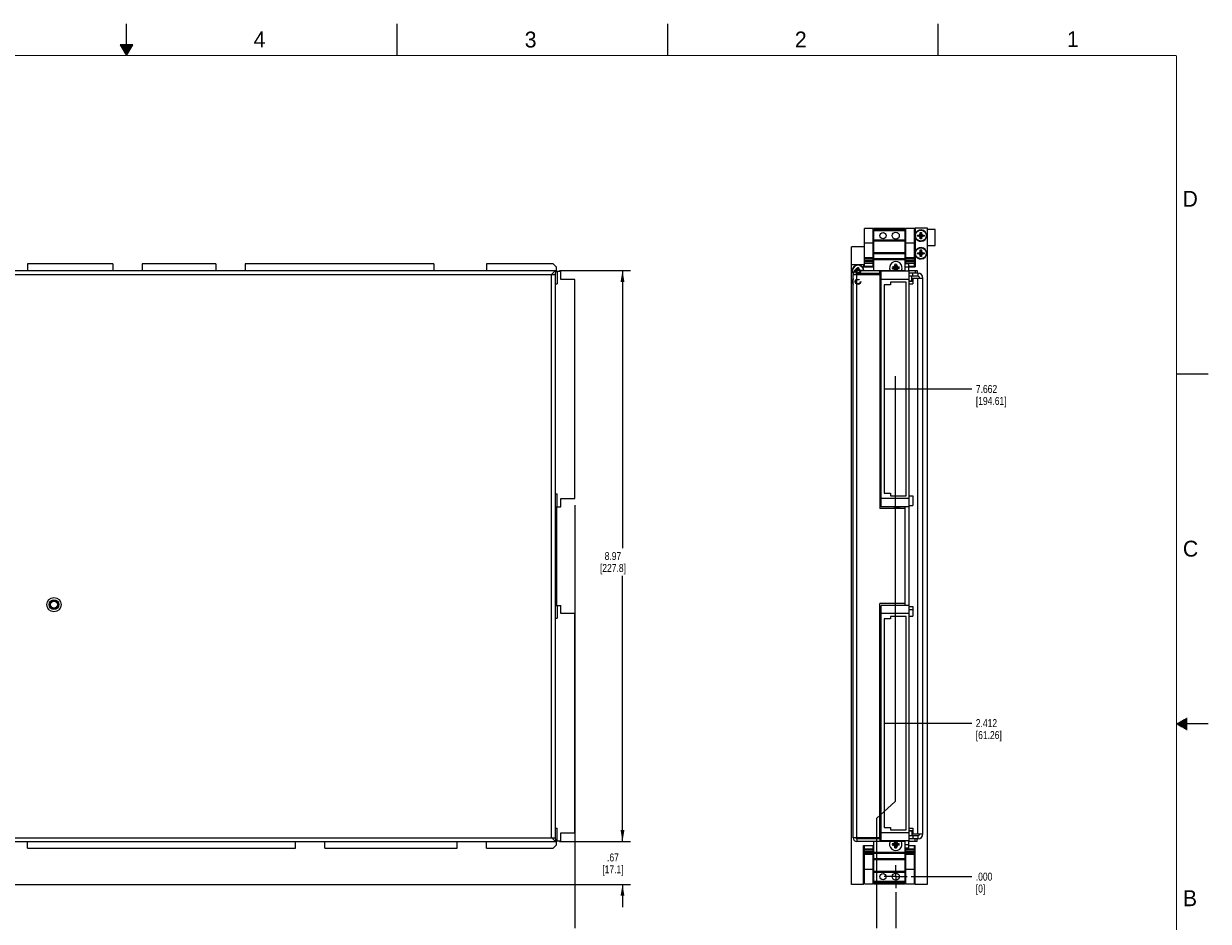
# Model space of a CAD drawing. Header units: inches. Extents: x 0 to 34, y 0 to 22.
# Tile 35 of 35: x 15.4 to 34, y 7.9 to 22. Entities that reach past the tile are written whole.
import ezdxf

# ---------------------------------------------------------------- set-up
doc = ezdxf.new("R2010")
doc.units = ezdxf.units.IN
doc.header["$LTSCALE"] = 1.87
doc.header["$MEASUREMENT"] = 0
doc.linetypes.add('CENTER', pattern=[0.6, 0.375, -0.075, 0.075, -0.075])
doc.linetypes.add('HIDDEN', pattern=[0.2, 0.1, -0.1])
doc.layers.get('0').update_dxf_attribs({"linetype": 'CONTINUOUS'})
for name, color, linetype in [('02___PRT_ALL_AXES', 7, 'CONTINUOUS'), ('DEFAULT_1', 7, 'CENTER'), ('DIMENSIONS', 7, 'CONTINUOUS'), ('HANDLES', 7, 'CONTINUOUS')]:
    doc.layers.add(name, color=color, linetype=linetype)
doc.styles.get("Standard").update_dxf_attribs({"font": 'txt', "width": 0.8})
doc.styles.add('TEXTSTYLE_2', font='txt')
doc.dimstyles.new('DIMSTYLE_1', dxfattribs={"dimtxt": 0.125, "dimasz": 0.18, "dimexe": 0.125, "dimexo": 0.0625, "dimgap": 0.09, "dimtad": 0, "dimtih": 1, "dimtoh": 1, "dimdec": 3, "dimzin": 4, "dimdsep": 46, "dimtxsty": 'STANDARD', "dimblk": '_FILLED', "dimblk1": '_FILLED', "dimblk2": '_FILLED', "dimcen": 0.09, "dimadec": 0, "dimazin": 0, "dimtp": 0.005, "dimtm": 0.005, "dimtfac": 1, "dimtdec": 3, "dimtofl": 0, "dimtmove": 0, "dimatfit": 3, "dimldrblk": '_FILLED', "dimfxl": 1, "dimtolj": 1, "dimtzin": 4, "dimarcsym": 0})
doc.dimstyles.new('DIMSTYLE_3', dxfattribs={"dimtxt": 0.125, "dimasz": 0.18, "dimexe": 0.125, "dimexo": 0.0625, "dimgap": 0.0625, "dimtad": 0, "dimtih": 1, "dimtoh": 1, "dimzin": 4, "dimdsep": 46, "dimtxsty": 'STANDARD', "dimblk": '_FILLED', "dimblk1": '_FILLED', "dimblk2": '_FILLED', "dimcen": 0.09, "dimadec": 0, "dimazin": 0, "dimtp": 0.005, "dimtm": 0.005, "dimtfac": 1, "dimtofl": 0, "dimtmove": 0, "dimatfit": 3, "dimldrblk": '_FILLED', "dimfxl": 1, "dimtolj": 1, "dimtzin": 4, "dimarcsym": 0})

# ---------------------------------------------------------------- blocks, each defined once
blk = doc.blocks.new('*D20')
at = {"layer": 'DIMENSIONS', "color": 2, "linetype": 'CONTINUOUS'}
blk.add_line((28.922, 11.011), (30.283, 11.011), dxfattribs=at)
at = {"layer": 'DIMENSIONS', "color": 2, "linetype": 'CONTINUOUS', "insert": (30.346, 11.073), "char_height": 0.125, "width": 0.7, "attachment_point": 1, "line_spacing_factor": 0.9}
blk.add_mtext('2.412\\P[61.26]', dxfattribs=at)
blk = doc.blocks.new('_FILLED')
at = {"color": 0, "linetype": 'BYBLOCK'}
blk.add_solid([(0, 0), (-1, 0.17), (-1, -0.17)], dxfattribs=at)
blk = doc.blocks.new('*D21')
at = {"layer": 'DIMENSIONS', "color": 2, "linetype": 'CONTINUOUS'}
blk.add_line((29.331, 8.599), (30.283, 8.599), dxfattribs=at)
at = {"layer": 'DIMENSIONS', "color": 2, "linetype": 'CONTINUOUS', "insert": (30.346, 8.661), "char_height": 0.125, "width": 0.4, "attachment_point": 1, "line_spacing_factor": 0.9}
blk.add_mtext('.000\\P[0]', dxfattribs=at)
blk = doc.blocks.new('*D22')
at = {"layer": 'DIMENSIONS', "color": 2, "linetype": 'CONTINUOUS'}
blk.add_line((28.922, 16.261), (30.284, 16.261), dxfattribs=at)
at = {"layer": 'DIMENSIONS', "color": 2, "linetype": 'CONTINUOUS', "insert": (30.347, 16.323), "char_height": 0.125, "width": 0.8, "attachment_point": 1, "line_spacing_factor": 0.9}
blk.add_mtext('7.662\\P[194.61]', dxfattribs=at)
blk = doc.blocks.new('*D23')
at = {"layer": 'DIMENSIONS', "color": 2, "linetype": 'CONTINUOUS'}
for p, q in [((29.078, 16.462), (29.078, 9.779)), ((29.078, 9.779), (28.785, 9.51)), ((28.785, 9.51), (28.785, 7.789))]:
    blk.add_line(p, q, dxfattribs=at)
at = {"layer": 'DIMENSIONS', "color": 2, "linetype": 'CONTINUOUS', "insert": (28.722, 7.727), "char_height": 0.125, "width": 1.125, "attachment_point": 3, "rotation": 90, "line_spacing_factor": 0.9}
blk.add_mtext('.011{\\Ftxt.shx;\\W1.000000;\\H0.125000; }[0.27]', dxfattribs=at)
blk = doc.blocks.new('*D24')
at = {"layer": 'DIMENSIONS', "color": 2, "linetype": 'CONTINUOUS'}
blk.add_line((29.089, 8.356), (29.089, 7.789), dxfattribs=at)
at = {"layer": 'DIMENSIONS', "color": 2, "linetype": 'CONTINUOUS', "insert": (29.026, 7.727), "char_height": 0.125, "width": 0.825, "attachment_point": 3, "rotation": 90, "line_spacing_factor": 0.9}
blk.add_mtext('.000{\\Ftxt.shx;\\W1.000000;\\H0.125000; }[0]', dxfattribs=at)
blk = doc.blocks.new('*D29')
at = {"layer": 'DIMENSIONS', "color": 2, "linetype": 'CONTINUOUS'}
for p, q in [((24.044, 14.437), (24.044, 12.825)), ((24.044, 12.825), (24.044, 9.175)), ((24.044, 9.175), (24.044, 7.789))]:
    blk.add_line(p, q, dxfattribs=at)
at = {"layer": 'DIMENSIONS', "color": 2, "linetype": 'CONTINUOUS', "insert": (23.981, 7.527), "char_height": 0.125, "width": 0.8, "attachment_point": 3, "rotation": 90, "line_spacing_factor": 0.9}
blk.add_mtext('13.775\\P[349.87]', dxfattribs=at)
blk = doc.blocks.new('*D34')
at = {"layer": 'DIMENSIONS', "color": 2, "linetype": 'CONTINUOUS'}
for p, q in [((24.794, 9.151), (24.794, 9.511)), ((23.802, 9.151), (24.919, 9.151)), ((10.332, 8.477), (24.919, 8.477)), ((24.794, 8.477), (24.794, 8.117))]:
    blk.add_line(p, q, dxfattribs=at)
at = {"layer": 'DIMENSIONS', "color": 2, "linetype": 'CONTINUOUS', "xscale": 0.18, "yscale": 0.18, "zscale": 0.18}
for p, rotation in [((24.794, 9.151), 270), ((24.794, 8.477), 90)]:
    blk.add_blockref('_FILLED', p, dxfattribs=dict(at, rotation=rotation))
at = {"layer": 'DIMENSIONS', "color": 2, "linetype": 'CONTINUOUS', "insert": (24.644, 8.963), "char_height": 0.125, "width": 0.6, "attachment_point": 2, "line_spacing_factor": 0.9}
blk.add_mtext('.67\\P[17.1]', dxfattribs=at)
blk = doc.blocks.new('*D35')
at = {"layer": 'DIMENSIONS', "color": 2, "linetype": 'CONTINUOUS'}
for p, q in [((23.802, 18.121), (24.919, 18.121)), ((24.794, 18.121), (24.794, 13.761)), ((24.794, 9.151), (24.794, 13.323)), ((23.802, 9.151), (24.919, 9.151))]:
    blk.add_line(p, q, dxfattribs=at)
at = {"layer": 'DIMENSIONS', "color": 2, "linetype": 'CONTINUOUS', "xscale": 0.18, "yscale": 0.18, "zscale": 0.18}
for p, rotation in [((24.794, 18.121), 90), ((24.794, 9.151), 270)]:
    blk.add_blockref('_FILLED', p, dxfattribs=dict(at, rotation=rotation))
at = {"layer": 'DIMENSIONS', "color": 2, "linetype": 'CONTINUOUS', "insert": (24.644, 13.698), "char_height": 0.125, "width": 0.7, "attachment_point": 2, "line_spacing_factor": 0.9}
blk.add_mtext('8.97\\P[227.8]', dxfattribs=at)

msp = doc.modelspace()

# ---------------------------------------------------------------- linework, layer by layer
at = {"color": 2, "linetype": 'CONTINUOUS'}
for p, q in [((17, 21.5), (17, 22)), ((21.25, 22), (21.25, 21.5)), ((25.5, 22), (25.5, 21.5)), ((29.75, 22), (29.75, 21.5)), ((16.902, 21.6697), (17, 21.5)), ((17.098, 21.6697), (16.902, 21.6697)), ((16.9076, 21.66), (17.0924, 21.66)), ((16.9134, 21.65), (17.0866, 21.65)), ((16.9192, 21.64), (17.0808, 21.64)), ((16.925, 21.63), (17.0751, 21.63)), ((16.9307, 21.62), (17.0693, 21.62)), ((16.9365, 21.61), (17.0635, 21.61)), ((16.9423, 21.6), (17.0578, 21.6)), ((17, 21.5), (17.098, 21.6697)), ((16.9481, 21.59), (17.052, 21.59)), ((16.9538, 21.58), (17.0462, 21.58)), ((16.9596, 21.57), (17.0404, 21.57)), ((16.9654, 21.56), (17.0347, 21.56)), ((16.9712, 21.55), (17.0289, 21.55)), ((16.9769, 21.54), (17.0231, 21.54)), ((16.9827, 21.53), (17.0173, 21.53)), ((16.9885, 21.52), (17.0116, 21.52)), ((16.9942, 21.51), (17.0058, 21.51)), ((33.5, 16.5), (34, 16.5)), ((34, 11), (33.5, 11)), ((33.5173, 11.01), (33.6697, 11.01)), ((33.5173, 10.99), (33.6697, 10.99)), ((33.5347, 11.02), (33.6697, 11.02)), ((33.552, 11.03), (33.6697, 11.03)), ((33.5693, 11.04), (33.6697, 11.04)), ((33.5866, 11.05), (33.6697, 11.05)), ((33.6039, 11.06), (33.6697, 11.06)), ((33.6213, 11.07), (33.6697, 11.07)), ((33.6386, 11.08), (33.6697, 11.08)), ((33.6559, 11.09), (33.6697, 11.09)), ((33.5347, 10.98), (33.6697, 10.98)), ((33.552, 10.97), (33.6697, 10.97)), ((33.5693, 10.96), (33.6697, 10.96)), ((33.5866, 10.95), (33.6697, 10.95)), ((33.6039, 10.94), (33.6697, 10.94)), ((33.6213, 10.93), (33.6697, 10.93)), ((33.6386, 10.92), (33.6697, 10.92)), ((33.6559, 10.91), (33.6697, 10.91))]:
    msp.add_line(p, q, dxfattribs=at)
at = {"color": 7, "linetype": 'CONTINUOUS'}
for p, q in [((29.3827, 18.7688), (29.3827, 18.7622)), ((29.3937, 18.7688), (29.3827, 18.7688)), ((29.3937, 18.7928), (29.3937, 18.1808)), ((29.3937, 18.7928), (29.5827, 18.7928)), ((29.4317, 18.6623), (29.4317, 18.6793)), ((29.4317, 18.6623), (29.5337, 18.6793)), ((29.4317, 18.6793), (29.4487, 18.6793)), ((29.4317, 18.6793), (29.5337, 18.6623)), ((29.4487, 18.6623), (29.4317, 18.6623)), ((29.4487, 18.6793), (29.4648, 18.6886)), ((29.4487, 18.6623), (29.5167, 18.6793)), ((29.4487, 18.6793), (29.5167, 18.6623)), ((29.4648, 18.6529), (29.4487, 18.6623)), ((29.4648, 18.6886), (29.4742, 18.7048)), ((29.4648, 18.6529), (29.5005, 18.6886)), ((29.4648, 18.6886), (29.5005, 18.6529)), ((29.4742, 18.6368), (29.4648, 18.6529)), ((29.4742, 18.6198), (29.4912, 18.7218)), ((29.4742, 18.7048), (29.4742, 18.7218)), ((29.4912, 18.6198), (29.4742, 18.7218)), ((29.4742, 18.7218), (29.4912, 18.7218)), ((29.4742, 18.6368), (29.4912, 18.7048)), ((29.4912, 18.6368), (29.4742, 18.7048)), ((29.4742, 18.6198), (29.4742, 18.6368)), ((29.4912, 18.6198), (29.4742, 18.6198)), ((29.4912, 18.7218), (29.4912, 18.7048)), ((29.4912, 18.7048), (29.5005, 18.6886)), ((29.5005, 18.6529), (29.4912, 18.6368)), ((29.4912, 18.6368), (29.4912, 18.6198)), ((29.5005, 18.6886), (29.5167, 18.6793)), ((29.5167, 18.6623), (29.5005, 18.6529)), ((29.5167, 18.6793), (29.5337, 18.6793)), ((29.5337, 18.6623), (29.5167, 18.6623)), ((29.5337, 18.6793), (29.5337, 18.6623)), ((29.5827, 18.7928), (29.5827, 8.4768)), ((29.7067, 18.7688), (29.5827, 18.7688)), ((29.7067, 18.5128), (29.7067, 18.7688)), ((28.3947, 8.4768), (28.3947, 18.4928)), ((28.5947, 18.4928), (28.3947, 18.4928)), ((29.4742, 18.3428), (29.4912, 18.4448)), ((29.4742, 18.4278), (29.4742, 18.4448)), ((29.4912, 18.3428), (29.4742, 18.4448)), ((29.4742, 18.4448), (29.4912, 18.4448)), ((29.4912, 18.4448), (29.4912, 18.4278)), ((29.5827, 18.5128), (29.7067, 18.5128)), ((29.3827, 18.2688), (29.3937, 18.2688)), ((29.4317, 18.3853), (29.4317, 18.4023)), ((29.4317, 18.3853), (29.5337, 18.4023)), ((29.4317, 18.4023), (29.4487, 18.4023)), ((29.4317, 18.4023), (29.5337, 18.3853)), ((29.4487, 18.3853), (29.4317, 18.3853)), ((29.4487, 18.4023), (29.4648, 18.4116)), ((29.4487, 18.3853), (29.5167, 18.4023)), ((29.4487, 18.4023), (29.5167, 18.3853)), ((29.4648, 18.3759), (29.4487, 18.3853)), ((29.4648, 18.4116), (29.4742, 18.4278)), ((29.4648, 18.3759), (29.5005, 18.4116)), ((29.4648, 18.4116), (29.5005, 18.3759)), ((29.4742, 18.3598), (29.4648, 18.3759)), ((29.4742, 18.3598), (29.4912, 18.4278)), ((29.4912, 18.3598), (29.4742, 18.4278)), ((29.4742, 18.3428), (29.4742, 18.3598)), ((29.4912, 18.3428), (29.4742, 18.3428)), ((29.4912, 18.4278), (29.5005, 18.4116)), ((29.5005, 18.3759), (29.4912, 18.3598)), ((29.4912, 18.3598), (29.4912, 18.3428)), ((29.5005, 18.4116), (29.5167, 18.4023)), ((29.5167, 18.3853), (29.5005, 18.3759)), ((29.5167, 18.4023), (29.5337, 18.4023)), ((29.5337, 18.3853), (29.5167, 18.3853)), ((29.5337, 18.4023), (29.5337, 18.3853)), ((15.4453, 18.2258), (15.4453, 18.1208)), ((16.7853, 18.2258), (15.4453, 18.2258)), ((16.7853, 18.2258), (16.7853, 18.1208)), ((17.2453, 18.2258), (17.2453, 18.1208)), ((18.4053, 18.2258), (17.2453, 18.2258)), ((18.4053, 18.2258), (18.4053, 18.1208)), ((18.8653, 18.2258), (18.8653, 18.1208)), ((21.8293, 18.2258), (18.8653, 18.2258)), ((21.8293, 18.2258), (21.8293, 18.1208)), ((23.7051, 18.2258), (22.6546, 18.2258)), ((22.6546, 18.2258), (22.6546, 18.1208)), ((23.7051, 18.2258), (23.7551, 18.1758)), ((23.7391, 18.1208), (23.7391, 18.0808)), ((23.7391, 18.1108), (23.8257, 18.1108)), ((23.7551, 18.1108), (23.7551, 18.1758)), ((23.7687, 18.1108), (23.7687, 17.9108)), ((23.8257, 17.9833), (23.8257, 18.1108)), ((28.3947, 18.2178), (28.5837, 18.2178)), ((28.4437, 18.1093), (28.4437, 18.1263)), ((28.4437, 18.1263), (28.4607, 18.1263)), ((28.4437, 18.1263), (28.4666, 18.1225)), ((28.4607, 18.1263), (28.4768, 18.1356)), ((28.4607, 18.1263), (28.4818, 18.121)), ((28.4768, 18.1356), (28.4862, 18.1518)), ((28.4768, 18.1356), (28.4917, 18.1208)), ((28.4787, 18.1208), (28.4787, 18.0808)), ((28.4787, 18.0808), (28.8597, 18.0808)), ((28.4862, 18.1518), (28.4862, 18.1688)), ((28.4862, 18.1688), (28.4942, 18.1208)), ((28.4862, 18.1688), (28.5032, 18.1688)), ((28.4862, 18.1518), (28.4939, 18.1208)), ((28.4862, 18.0668), (28.4885, 18.0808)), ((28.4862, 18.0668), (28.4862, 18.0808)), ((28.5032, 18.0668), (28.4862, 18.0668)), ((28.5032, 18.1688), (28.4952, 18.1208)), ((28.5032, 18.1518), (28.4954, 18.1208)), ((28.5125, 18.1356), (28.4977, 18.1208)), ((28.5032, 18.0668), (28.5008, 18.0808)), ((28.5032, 18.1688), (28.5032, 18.1518)), ((28.5032, 18.1518), (28.5125, 18.1356)), ((28.5032, 18.0808), (28.5032, 18.0668)), ((28.5287, 18.1263), (28.5067, 18.1208)), ((28.5125, 18.1356), (28.5287, 18.1263)), ((28.5457, 18.1263), (28.5127, 18.1208)), ((28.5287, 18.1263), (28.5457, 18.1263)), ((28.5457, 18.1263), (28.5457, 18.1208)), ((28.5837, 18.2178), (28.5837, 18.1808)), ((28.5837, 18.1808), (28.7437, 18.1808)), ((28.5947, 18.1808), (28.5947, 18.1887)), ((28.8387, 18.0808), (28.8387, 18.1208)), ((28.8597, 14.4108), (28.8597, 18.1108)), ((29.2967, 18.1108), (28.8597, 18.1108)), ((29.0348, 18.1774), (29.0551, 18.1783)), ((29.0348, 18.1774), (29.0557, 18.1707)), ((29.0348, 18.1501), (29.0557, 18.1569)), ((29.0551, 18.1492), (29.0348, 18.1501)), ((29.0557, 18.1569), (29.1216, 18.1707)), ((29.0585, 18.1707), (29.0557, 18.1707)), ((29.0557, 18.1707), (29.1216, 18.1569)), ((29.0557, 18.1569), (29.0585, 18.1569)), ((29.0733, 18.1792), (29.0585, 18.1707)), ((29.0585, 18.1707), (29.0623, 18.1785)), ((29.0585, 18.1569), (29.1189, 18.1707)), ((29.0585, 18.1707), (29.1189, 18.1569)), ((29.0623, 18.1491), (29.0585, 18.1569)), ((29.0585, 18.1569), (29.0733, 18.1484)), ((29.0697, 18.1448), (29.1077, 18.1828)), ((29.0697, 18.1828), (29.1077, 18.1448)), ((29.0818, 18.194), (29.0733, 18.1792)), ((29.0733, 18.1484), (29.0818, 18.1336)), ((29.074, 18.1901), (29.0818, 18.194)), ((29.0818, 18.1336), (29.074, 18.1374)), ((29.0741, 18.1973), (29.075, 18.2177)), ((29.075, 18.2177), (29.0818, 18.1967)), ((29.0786, 18.1208), (29.0818, 18.1308)), ((29.0818, 18.1308), (29.0956, 18.1967)), ((29.0818, 18.1967), (29.0818, 18.194)), ((29.0956, 18.1308), (29.0818, 18.1967)), ((29.0818, 18.1336), (29.0956, 18.194)), ((29.0956, 18.1336), (29.0818, 18.194)), ((29.0818, 18.1336), (29.0818, 18.1308)), ((29.1023, 18.2177), (29.0956, 18.1967)), ((29.0956, 18.194), (29.0956, 18.1967)), ((29.1041, 18.1792), (29.0956, 18.194)), ((29.0956, 18.194), (29.1034, 18.1901)), ((29.0956, 18.1336), (29.1041, 18.1484)), ((29.1034, 18.1374), (29.0956, 18.1336)), ((29.0956, 18.1308), (29.0956, 18.1336)), ((29.0988, 18.1208), (29.0956, 18.1308)), ((29.1023, 18.2177), (29.1032, 18.1973)), ((29.1189, 18.1707), (29.1041, 18.1792)), ((29.1041, 18.1484), (29.1189, 18.1569)), ((29.115, 18.1785), (29.1189, 18.1707)), ((29.115, 18.1491), (29.1189, 18.1569)), ((29.1216, 18.1707), (29.1189, 18.1707)), ((29.1189, 18.1569), (29.1216, 18.1569)), ((29.1426, 18.1774), (29.1216, 18.1707)), ((29.1426, 18.1501), (29.1216, 18.1569)), ((29.1222, 18.1783), (29.1426, 18.1774)), ((29.1426, 18.1501), (29.1222, 18.1492)), ((29.2337, 18.1108), (29.2337, 18.2258)), ((29.2957, 18.2258), (29.2337, 18.2258)), ((29.2957, 18.1758), (29.2337, 18.1758)), ((29.2957, 18.1108), (29.2957, 18.2258)), ((29.2957, 18.1808), (29.3937, 18.1808)), ((29.4347, 18.0808), (29.2957, 18.0808)), ((29.2967, 14.4108), (29.2967, 18.1108)), ((29.3577, 18.0308), (29.3577, 18.0808)), ((29.3937, 18.1208), (29.3937, 18.0808)), ((29.4237, 18.1208), (29.4237, 18.0808)), ((29.4347, 18.0808), (29.4347, 18.0308)), ((23.7391, 17.9108), (23.7687, 17.9108)), ((24.0437, 17.9833), (23.8257, 17.9833)), ((24.0437, 14.5383), (24.0437, 17.9833)), ((29.2967, 17.9833), (28.8597, 17.9833)), ((28.9069, 17.8985), (28.9069, 14.6231)), ((29.0053, 17.8985), (28.9069, 17.8985)), ((29.0053, 17.9378), (29.0053, 17.8985)), ((29.2494, 17.9378), (29.0053, 17.9378)), ((29.2494, 14.5838), (29.2494, 17.9378)), ((29.2957, 17.9108), (29.3577, 17.9108)), ((29.2967, 17.9608), (29.3397, 17.9608)), ((29.3577, 17.9518), (29.2967, 17.9518)), ((29.3397, 17.9608), (29.3397, 18.0308)), ((29.3577, 18.0008), (29.3577, 17.9108)), ((29.3577, 18.0008), (29.5147, 18.0008)), ((29.4347, 9.2708), (29.4347, 18.0008)), ((29.5147, 9.2708), (29.5147, 18.0008)), ((28.8597, 16.8938), (28.8387, 16.8938)), ((28.8597, 16.8146), (28.8388, 16.8219)), ((28.8388, 16.8219), (28.8597, 16.8219)), ((28.8388, 15.7097), (28.8597, 15.717)), ((28.8388, 15.7097), (28.8597, 15.7097)), ((28.8597, 15.4146), (28.8388, 15.4219)), ((28.8388, 15.4219), (28.8597, 15.4219)), ((23.7391, 14.6108), (23.7687, 14.6108)), ((23.7687, 14.4108), (23.7687, 14.6108)), ((23.8257, 14.5383), (24.0437, 14.5383)), ((23.8257, 14.4108), (23.8257, 14.5383)), ((29.2967, 14.5383), (28.8597, 14.5383)), ((28.9069, 14.6231), (29.0053, 14.6231)), ((29.0053, 14.6231), (29.0053, 14.5838)), ((29.0053, 14.5838), (29.2494, 14.5838)), ((29.2957, 14.5808), (29.3577, 14.5808)), ((29.3577, 14.5808), (29.3577, 14.4308)), ((23.7391, 14.4108), (23.8257, 14.4108)), ((23.7551, 12.8608), (23.7551, 14.4108)), ((23.7591, 14.4108), (23.7591, 12.8608)), ((29.2967, 14.4108), (28.8597, 14.4108)), ((29.0706, 14.3808), (29.0706, 14.4033)), ((29.0806, 14.4033), (29.0706, 14.4033)), ((29.0708, 14.3933), (29.0706, 14.4033)), ((29.0708, 14.3933), (29.0811, 14.3933)), ((29.0713, 14.3833), (29.0711, 14.3933)), ((29.0713, 14.3833), (29.0813, 14.3833)), ((29.0806, 14.4033), (29.0806, 14.4108)), ((29.0806, 14.4033), (29.0808, 14.3933)), ((29.0811, 14.3933), (29.0812, 14.3926)), ((29.0812, 14.3926), (29.0813, 14.3833)), ((29.1012, 14.3808), (29.1012, 14.3933)), ((29.1468, 14.3933), (29.1012, 14.3933)), ((29.1014, 14.4108), (29.1014, 14.3933)), ((29.1115, 14.3933), (29.1115, 14.4108)), ((29.1468, 14.4108), (29.1468, 14.3933)), ((29.147, 14.3808), (29.147, 14.3933)), ((29.1477, 14.3808), (29.1477, 14.4108)), ((29.2337, 12.8608), (29.2337, 14.4108)), ((29.2957, 14.4308), (29.3577, 14.4308)), ((29.2957, 14.4108), (29.2957, 12.8608)), ((23.7391, 12.8608), (23.8257, 12.8608)), ((23.7687, 12.8608), (23.7687, 12.6608)), ((23.8257, 12.7333), (23.8257, 12.8608)), ((29.2967, 12.8608), (28.8597, 12.8608)), ((28.8597, 9.1608), (28.8597, 12.8608)), ((29.2967, 9.1608), (29.2967, 12.8608)), ((23.7391, 12.6608), (23.7687, 12.6608)), ((24.0437, 12.7333), (23.8257, 12.7333)), ((24.0437, 9.2883), (24.0437, 12.7333)), ((29.2967, 12.7333), (28.8597, 12.7333)), ((29.2494, 12.6878), (29.0053, 12.6878)), ((29.0053, 12.6878), (29.0053, 12.6485)), ((29.2494, 9.3338), (29.2494, 12.6878)), ((29.2957, 12.8408), (29.3577, 12.8408)), ((29.2957, 12.6908), (29.3577, 12.6908)), ((29.3577, 12.7893), (29.2967, 12.7893)), ((29.3577, 12.8408), (29.3577, 12.6908)), ((29.0053, 12.6485), (28.9069, 12.6485)), ((28.9069, 12.6485), (28.9069, 9.3731)), ((28.8528, 11.4653), (28.8597, 11.4653)), ((28.8528, 11.4653), (28.8528, 11.3903)), ((28.8528, 11.4353), (28.8597, 11.4353)), ((28.8528, 11.4203), (28.8597, 11.4203)), ((28.8528, 11.3903), (28.8597, 11.3903)), ((28.8528, 10.8883), (28.8597, 10.8883)), ((28.8528, 10.8883), (28.8528, 10.8133)), ((28.8528, 10.8583), (28.8597, 10.8583)), ((28.8597, 10.8433), (28.8528, 10.8433)), ((28.8528, 10.8133), (28.8597, 10.8133)), ((23.7391, 9.3608), (23.7687, 9.3608)), ((23.7687, 9.1608), (23.7687, 9.3608)), ((28.9069, 9.3731), (29.0053, 9.3731)), ((29.0053, 9.3731), (29.0053, 9.3338)), ((29.0053, 9.3338), (29.2494, 9.3338)), ((29.2957, 9.3608), (29.3577, 9.3608)), ((29.3577, 9.3198), (29.2967, 9.3198)), ((29.3397, 9.3108), (29.2967, 9.3108)), ((29.3397, 9.3108), (29.3397, 9.2408)), ((29.3577, 9.3608), (29.3577, 9.2708)), ((15.4453, 9.0458), (15.4453, 9.1508)), ((19.6553, 9.0458), (19.6553, 9.1508)), ((20.1153, 9.0458), (20.1153, 9.1508)), ((22.1946, 9.0458), (22.1946, 9.1508)), ((22.6546, 9.0458), (22.6546, 9.1508)), ((23.7391, 9.1908), (23.7391, 9.1508)), ((23.7391, 9.1608), (23.8257, 9.1608)), ((23.7551, 9.0958), (23.7551, 9.1608)), ((23.8257, 9.2883), (24.0437, 9.2883)), ((23.8257, 9.1608), (23.8257, 9.2883)), ((28.8597, 9.1908), (28.4787, 9.1908)), ((28.4787, 9.1908), (28.4787, 9.1508)), ((28.8387, 9.1908), (28.8387, 9.1508)), ((29.2967, 9.2883), (28.8597, 9.2883)), ((29.2967, 9.1608), (28.8597, 9.1608)), ((29.0697, 9.1248), (29.1077, 9.0868)), ((29.0697, 9.0868), (29.1077, 9.1248)), ((29.0818, 9.136), (29.0733, 9.1212)), ((29.074, 9.1321), (29.0818, 9.136)), ((29.0779, 9.1508), (29.0818, 9.1387)), ((29.0956, 9.0728), (29.0818, 9.1387)), ((29.0818, 9.1387), (29.0818, 9.136)), ((29.0818, 9.0728), (29.0956, 9.1387)), ((29.0956, 9.0756), (29.0818, 9.136)), ((29.0818, 9.0756), (29.0956, 9.136)), ((29.0994, 9.1508), (29.0956, 9.1387)), ((29.0956, 9.136), (29.0956, 9.1387)), ((29.0956, 9.136), (29.1034, 9.1321)), ((29.1041, 9.1212), (29.0956, 9.136)), ((29.2337, 9.0458), (29.2337, 9.1608)), ((29.4347, 9.1908), (29.2957, 9.1908)), ((29.2957, 9.0458), (29.2957, 9.1608)), ((29.3577, 9.2708), (29.5147, 9.2708)), ((29.3577, 9.2408), (29.3577, 9.1908)), ((29.3937, 9.1508), (29.3937, 9.1908)), ((29.4237, 9.1508), (29.4237, 9.1908)), ((29.4347, 9.2408), (29.4347, 9.1908)), ((15.4453, 9.0458), (19.6553, 9.0458)), ((20.1153, 9.0458), (22.1946, 9.0458)), ((22.6546, 9.0458), (23.7051, 9.0458)), ((23.7551, 9.0958), (23.7051, 9.0458)), ((28.5837, 9.0888), (28.7437, 9.0888)), ((28.5837, 8.4768), (28.5837, 9.0888)), ((29.0348, 9.1194), (29.0551, 9.1203)), ((29.0348, 9.1194), (29.0557, 9.1127)), ((29.0348, 9.0921), (29.0557, 9.0989)), ((29.0551, 9.0912), (29.0348, 9.0921)), ((29.0585, 9.1127), (29.0557, 9.1127)), ((29.0557, 9.0989), (29.1216, 9.1127)), ((29.0557, 9.1127), (29.1216, 9.0989)), ((29.0557, 9.0989), (29.0585, 9.0989)), ((29.0733, 9.1212), (29.0585, 9.1127)), ((29.0585, 9.1127), (29.0623, 9.1205)), ((29.0585, 9.0989), (29.1189, 9.1127)), ((29.0585, 9.1127), (29.1189, 9.0989)), ((29.0585, 9.0989), (29.0733, 9.0904)), ((29.0623, 9.0911), (29.0585, 9.0989)), ((29.0733, 9.0904), (29.0818, 9.0756)), ((29.0818, 9.0756), (29.074, 9.0794)), ((29.075, 9.0519), (29.0741, 9.0722)), ((29.075, 9.0519), (29.0818, 9.0728)), ((29.0818, 9.0756), (29.0818, 9.0728)), ((29.0956, 9.0756), (29.1041, 9.0904)), ((29.1034, 9.0794), (29.0956, 9.0756)), ((29.0956, 9.0728), (29.0956, 9.0756)), ((29.1023, 9.0519), (29.0956, 9.0728)), ((29.1032, 9.0722), (29.1023, 9.0519)), ((29.1189, 9.1127), (29.1041, 9.1212)), ((29.1041, 9.0904), (29.1189, 9.0989)), ((29.115, 9.1205), (29.1189, 9.1127)), ((29.115, 9.0911), (29.1189, 9.0989)), ((29.1216, 9.1127), (29.1189, 9.1127)), ((29.1189, 9.0989), (29.1216, 9.0989)), ((29.1426, 9.1194), (29.1216, 9.1127)), ((29.1426, 9.0921), (29.1216, 9.0989)), ((29.1222, 9.1203), (29.1426, 9.1194)), ((29.1426, 9.0921), (29.1222, 9.0912)), ((29.2957, 9.0958), (29.2337, 9.0958)), ((29.2957, 9.0458), (29.2337, 9.0458)), ((29.2957, 9.0888), (29.3937, 9.0888)), ((29.3937, 8.4768), (29.3937, 9.0888)), ((28.5837, 8.4768), (28.3947, 8.4768)), ((29.5827, 8.4768), (29.3937, 8.4768))]:
    msp.add_line(p, q, dxfattribs=at)
at = {"color": 3, "linetype": 'CONTINUOUS'}
for p, q in [((10.2691, 18.1208), (23.7391, 18.1208)), ((10.2691, 18.0608), (23.7391, 18.0608)), ((23.6791, 18.0608), (23.6892, 18.0708)), ((23.6791, 9.2108), (23.6791, 18.0608)), ((23.6892, 18.0708), (23.6991, 18.0808)), ((23.6991, 18.0808), (23.7154, 18.0971)), ((23.7154, 18.0971), (23.7391, 18.1208)), ((23.7391, 9.2108), (23.7391, 18.0608)), ((28.4187, 9.2108), (28.4187, 18.0608)), ((28.4187, 18.0608), (28.8387, 18.0608)), ((28.4787, 18.1208), (29.2337, 18.1208)), ((28.4787, 9.2108), (28.4787, 18.0608)), ((28.8387, 18.0608), (28.8387, 14.3808)), ((29.2957, 18.1208), (29.4237, 18.1208)), ((29.4347, 18.0308), (29.2957, 18.0308)), ((29.2337, 14.3808), (28.8387, 14.3808)), ((29.2337, 12.8908), (28.8387, 12.8908)), ((28.8387, 9.2108), (28.8387, 12.8908)), ((10.2691, 9.2108), (23.7391, 9.2108)), ((10.2691, 9.1508), (23.7391, 9.1508)), ((23.6892, 9.2007), (23.6791, 9.2108)), ((23.6991, 9.1908), (23.6892, 9.2007)), ((23.7152, 9.1747), (23.6991, 9.1908)), ((23.7391, 9.1508), (23.7152, 9.1747)), ((28.8387, 9.2108), (28.4187, 9.2108)), ((29.2337, 9.1508), (28.4787, 9.1508)), ((29.4347, 9.2408), (29.2957, 9.2408)), ((29.4237, 9.1508), (29.2957, 9.1508))]:
    msp.add_line(p, q, dxfattribs=at)
at = {"color": 7, "linetype": 'CONTINUOUS', "const_width": 0.02}
for points in [[(33.5, 21.5), (0.5, 21.5)], [(33.5, 0.5), (33.5, 21.5)]]:
    msp.add_lwpolyline(points, dxfattribs=at)
at = {"color": 7, "linetype": 'CONTINUOUS'}
for centre, radius in [((28.8887, 18.6708), 0.0492), ((29.4827, 18.6708), 0.086), ((29.4827, 18.3938), 0.086), ((15.8601, 12.8718), 0.0777), ((15.8601, 12.8718), 0.0625), ((15.8601, 12.8718), 0.056), ((28.8887, 8.5988), 0.0492)]:
    msp.add_circle(centre, radius, dxfattribs=at)
at = {"color": 3, "linetype": 'CONTINUOUS'}
msp.add_circle((15.8601, 12.8718), 0.1125, dxfattribs=at)
at = {"color": 7, "linetype": 'CONTINUOUS'}
for centre, radius, start, end in [((29.4827, 18.6708), 0.09, 188.54908, 171.45092), ((29.4827, 18.3938), 0.09, 188.54908, 171.45092), ((29.0887, 18.1638), 0.0984, 334.08812, 205.91188), ((28.4947, 18.1178), 0.09, 1.99404, 213.48136), ((28.4947, 18.1178), 0.086, 2.01297, 210.82951), ((28.4787, 18.0608), 0.02, 90, 180), ((28.4947, 18.1178), 0.086, 318.38414, 334.46828), ((28.4947, 18.1178), 0.09, 320.28629, 335.42917), ((29.0887, 18.1638), 0.0556, 165.81313, 194.18687), ((29.0887, 18.1638), 0.0337, 168.18933, 191.81067), ((29.0887, 18.1638), 0.0365, 113.44647, 156.55353), ((29.0875, 16.9933), 1.1855, 91.2199, 91.56625), ((29.0877, 19.3395), 1.1907, 268.43451, 268.77934), ((29.0887, 18.1638), 0.0365, 203.44647, 246.55353), ((30.0679, 16.4676), 1.9845, 120.19904, 120.44491), ((30.0698, 19.8633), 1.9884, 239.55533, 239.80072), ((30.7882, 17.1826), 1.9884, 149.55533, 149.80072), ((30.7848, 19.143), 1.9845, 210.19904, 210.44491), ((30.2644, 18.1648), 1.1907, 178.43451, 178.77934), ((30.2592, 18.1626), 1.1855, 181.2199, 181.56625), ((29.6787, 18.1466), 0.6048, 181.55181, 182.45034), ((29.0887, 18.1638), 0.0556, 75.81313, 104.18687), ((29.0887, 18.1638), 0.0337, 78.18933, 101.81067), ((29.0887, 18.1638), 0.0337, 258.18933, 281.81067), ((28.4849, 18.1471), 0.6185, 357.55969, 358.43819), ((27.9182, 18.1649), 1.1855, 1.2199, 1.56625), ((29.0887, 18.1638), 0.0365, 23.44647, 66.55353), ((29.0887, 18.1638), 0.0365, 293.44647, 336.55353), ((27.913, 18.1628), 1.1907, 358.43451, 358.77934), ((27.3925, 17.1846), 1.9845, 30.19904, 30.44491), ((27.3892, 19.1449), 1.9884, 329.55533, 329.80072), ((28.1075, 16.4643), 1.9884, 59.55533, 59.80072), ((28.1095, 19.8599), 1.9845, 300.19904, 300.44491), ((29.0897, 16.9881), 1.1907, 88.43451, 88.77934), ((29.0898, 19.3343), 1.1855, 271.2199, 271.56625), ((29.0887, 18.1638), 0.0337, 348.18933, 11.81067), ((29.0887, 18.1638), 0.0556, 345.81313, 14.18687), ((29.4347, 18.0008), 0.08, 0, 90), ((28.4947, 17.9478), 0.09, 148.34702, 211.5384), ((28.4947, 17.9478), 0.086, 152.34725, 207.65275), ((28.8847, 11.6948), 0.125, 101.74053, 111.77989), ((28.8528, 11.4453), 0.02, 90, 135.10495), ((28.8528, 11.4103), 0.02, 224.83232, 270), ((28.8528, 10.8683), 0.02, 90, 135.10495), ((28.8528, 10.8333), 0.02, 224.83232, 270), ((28.8847, 10.5848), 0.125, 248.22011, 258.25947), ((28.4787, 9.2108), 0.02, 180, 270), ((29.0887, 9.1058), 0.0984, 152.78287, 27.21713), ((29.0887, 9.1058), 0.0365, 113.44647, 156.55353), ((30.0679, 7.4096), 1.9845, 120.19904, 120.44491), ((30.7882, 8.1246), 1.9884, 149.55533, 149.80072), ((30.2644, 9.1068), 1.1907, 178.43451, 178.77934), ((29.6849, 9.1227), 0.611, 177.36396, 178.44059), ((29.0887, 9.1058), 0.0337, 78.18933, 101.81067), ((28.5091, 9.1233), 0.5944, 1.54435, 2.651), ((27.9182, 9.1069), 1.1855, 1.2199, 1.56625), ((29.0887, 9.1058), 0.0365, 23.44647, 66.55353), ((27.3925, 8.1266), 1.9845, 30.19904, 30.44491), ((28.1075, 7.4063), 1.9884, 59.55533, 59.80072), ((29.4347, 9.2708), 0.08, 270, 360), ((29.0887, 9.1058), 0.0556, 165.81313, 194.18687), ((29.0887, 9.1058), 0.0337, 168.18933, 191.81067), ((29.0875, 7.9353), 1.1855, 91.2199, 91.56625), ((29.0877, 10.2815), 1.1907, 268.43451, 268.77934), ((29.0887, 9.1058), 0.0365, 203.44647, 246.55353), ((30.0698, 10.8053), 1.9884, 239.55533, 239.80072), ((30.7848, 10.085), 1.9845, 210.19904, 210.44491), ((30.2592, 9.1046), 1.1855, 181.2199, 181.56625), ((29.0887, 9.1058), 0.0556, 255.81313, 284.18687), ((29.0887, 9.1058), 0.0337, 258.18933, 281.81067), ((29.0887, 9.1058), 0.0365, 293.44647, 336.55353), ((27.913, 9.1048), 1.1907, 358.43451, 358.77934), ((27.3892, 10.0869), 1.9884, 329.55533, 329.80072), ((28.1095, 10.8019), 1.9845, 300.19904, 300.44491), ((29.0897, 7.9301), 1.1907, 88.43451, 88.77934), ((29.0898, 10.2763), 1.1855, 271.2199, 271.56625), ((29.0887, 9.1058), 0.0337, 348.18933, 11.81067), ((29.0887, 9.1058), 0.0556, 345.81313, 14.18687)]:
    msp.add_arc(centre, radius, start, end, dxfattribs=at)
at = {"color": 3, "linetype": 'CONTINUOUS'}
for centre, radius, start, end in [((28.4787, 18.0608), 0.06, 90, 180), ((29.4347, 18.0008), 0.03, 0, 90), ((28.4787, 9.2108), 0.06, 180, 270), ((29.4347, 9.2708), 0.03, 270, 360)]:
    msp.add_arc(centre, radius, start, end, dxfattribs=at)
at = {"color": 7, "linetype": 'CONTINUOUS'}
for centre, major_axis, start_param, end_param in [((28.8991, 16.8022), (0.0561, -0.0197), 3.1361368, 3.9317486), ((28.8991, 15.7294), (0.0561, 0.0197), 2.3514368, 3.1470485), ((28.8991, 15.4022), (0.0561, -0.0197), 3.1361368, 3.9317486)]:
    msp.add_ellipse(centre, major_axis=major_axis, ratio=0.0019159, start_param=start_param, end_param=end_param, dxfattribs=at)
for points, knots in [([(23.7391, 18.0808), (23.7384, 18.0789), (23.7365, 18.0723), (23.7357, 18.0655), (23.7357, 18.0608)], [0, 0, 0, 0, 0.2994384, 1, 1, 1, 1]), ([(28.8597, 11.4315), (28.8583, 11.4317), (28.8559, 11.4322), (28.8528, 11.434), (28.8528, 11.4353)], [0, 0, 0, 0, 0.5102581, 1, 1, 1, 1]), ([(28.8528, 11.4203), (28.8528, 11.4216), (28.8559, 11.4234), (28.8583, 11.4238), (28.8597, 11.424)], [0, 0, 0, 0, 0.4897417, 1, 1, 1, 1]), ([(28.8597, 10.8545), (28.8583, 10.8547), (28.8559, 10.8552), (28.8528, 10.857), (28.8528, 10.8583)], [0, 0, 0, 0, 0.5102581, 1, 1, 1, 1]), ([(28.8528, 10.8433), (28.8528, 10.8446), (28.8559, 10.8464), (28.8583, 10.8468), (28.8597, 10.847)], [0, 0, 0, 0, 0.4897417, 1, 1, 1, 1]), ([(23.7357, 9.2108), (23.7357, 9.2099), (23.7357, 9.2066), (23.7361, 9.2032), (23.7365, 9.2008)], [0, 0, 0, 0, 0.2588852, 1, 1, 1, 1]), ([(23.7365, 9.2008), (23.737, 9.1983), (23.7378, 9.195), (23.7388, 9.1917), (23.7391, 9.1908)], [0, 0, 0, 0, 0.7253636, 1, 1, 1, 1])]:
    msp.add_open_spline(points, degree=3, knots=knots, dxfattribs=at)
at = {"layer": '02___PRT_ALL_AXES', "color": 8, "linetype": 'HIDDEN'}
for centre, radius in [((28.4947, 18.1178), 0.043), ((28.4947, 18.1178), 0.035), ((28.4947, 17.9478), 0.043), ((28.4947, 17.9478), 0.035)]:
    msp.add_circle(centre, radius, dxfattribs=at)
at = {"layer": 'DEFAULT_1', "color": 7, "linetype": 'CENTER'}
for q in [(29.0887, 8.7788), (28.9087, 8.5988), (29.2687, 8.5988), (29.0887, 8.4188)]:
    msp.add_line((29.0887, 8.5988), q, dxfattribs=at)
at = {"layer": 'HANDLES', "color": 7, "linetype": 'CONTINUOUS'}
for p, q in [((28.5947, 18.1887), (28.5947, 18.7838)), ((28.7307, 18.7838), (28.5947, 18.7838)), ((28.7307, 18.7819), (28.5947, 18.7819)), ((28.7307, 18.1808), (28.7307, 18.7838)), ((28.7437, 18.1208), (28.7437, 18.7838)), ((29.2337, 18.7838), (28.7437, 18.7838)), ((29.2337, 18.7688), (28.7437, 18.7688)), ((29.2337, 18.7588), (28.7437, 18.7588)), ((29.2337, 18.7438), (28.7437, 18.7438)), ((29.2337, 18.2258), (29.2337, 18.7838)), ((29.2467, 18.2258), (29.2467, 18.7838)), ((29.3827, 18.7838), (29.2467, 18.7838)), ((29.3827, 18.7819), (29.2467, 18.7819)), ((29.3827, 18.7688), (29.3827, 18.7838)), ((29.3827, 18.1808), (29.3827, 18.7622)), ((28.7307, 18.5538), (28.5947, 18.5538)), ((28.7437, 18.5388), (28.7307, 18.5388)), ((28.7437, 18.5328), (28.7307, 18.5328)), ((29.2337, 18.5988), (28.7437, 18.5988)), ((29.2337, 18.5838), (28.7437, 18.5838)), ((29.2467, 18.5388), (29.2337, 18.5388)), ((29.2467, 18.5328), (29.2337, 18.5328)), ((29.3827, 18.5538), (29.2467, 18.5538)), ((28.7307, 18.3188), (28.5947, 18.3188)), ((28.7307, 18.3098), (28.5947, 18.3098)), ((28.5947, 18.2905), (28.7307, 18.2905)), ((28.5947, 18.269), (28.7307, 18.269)), ((28.7437, 18.3848), (28.7307, 18.3848)), ((28.7307, 18.3788), (28.7437, 18.3788)), ((28.7307, 18.3763), (28.7437, 18.3763)), ((28.7307, 18.3672), (28.7437, 18.3672)), ((28.7307, 18.2604), (28.7437, 18.2604)), ((28.7307, 18.2513), (28.7437, 18.2513)), ((29.2337, 18.4008), (28.7437, 18.4008)), ((29.2337, 18.3858), (28.7437, 18.3858)), ((29.2337, 18.3038), (28.7437, 18.3038)), ((29.2337, 18.2888), (28.7437, 18.2888)), ((29.2467, 18.3848), (29.2337, 18.3848)), ((29.2337, 18.3788), (29.2467, 18.3788)), ((29.2337, 18.3763), (29.2467, 18.3763)), ((29.2337, 18.3672), (29.2467, 18.3672)), ((29.2337, 18.2604), (29.2467, 18.2604)), ((29.2337, 18.2513), (29.2467, 18.2513)), ((29.3827, 18.3188), (29.2467, 18.3188)), ((29.3827, 18.3098), (29.2467, 18.3098)), ((29.2467, 18.2905), (29.3827, 18.2905)), ((29.2467, 18.269), (29.3827, 18.269)), ((28.7307, 18.2372), (28.5947, 18.2372)), ((28.7307, 18.2339), (28.5947, 18.2339)), ((28.5947, 18.1881), (28.7307, 18.1881)), ((28.7437, 18.0608), (28.7437, 18.0808)), ((28.8597, 18.0738), (28.7437, 18.0738)), ((28.8597, 18.0588), (28.8387, 18.0588)), ((29.3827, 18.2372), (29.2467, 18.2372)), ((29.3827, 18.2339), (29.2467, 18.2339)), ((29.2957, 18.1881), (29.3827, 18.1881)), ((28.8597, 17.8988), (28.8387, 17.8988)), ((28.8597, 17.8838), (28.8387, 17.8838)), ((28.7437, 9.1958), (28.8597, 9.1958)), ((28.7437, 9.1958), (28.7437, 9.1908)), ((28.7437, 8.4858), (28.7437, 9.1508)), ((28.5947, 8.4858), (28.5947, 9.0888)), ((28.7307, 9.0815), (28.5947, 9.0815)), ((28.5947, 9.0357), (28.7307, 9.0357)), ((28.5947, 9.0324), (28.7307, 9.0324)), ((28.7307, 9.0006), (28.5947, 9.0006)), ((28.7307, 8.9791), (28.5947, 8.9791)), ((28.5947, 8.9598), (28.7307, 8.9598)), ((28.5947, 8.9508), (28.7307, 8.9508)), ((28.7307, 8.4858), (28.7307, 9.0888)), ((28.7307, 9.0183), (28.7437, 9.0183)), ((28.7307, 9.0092), (28.7437, 9.0092)), ((28.7437, 8.9808), (29.2337, 8.9808)), ((28.7437, 8.9658), (29.2337, 8.9658)), ((29.2337, 8.4858), (29.2337, 9.0458)), ((29.2337, 9.0183), (29.2467, 9.0183)), ((29.2337, 9.0092), (29.2467, 9.0092)), ((29.2467, 8.4858), (29.2467, 9.0458)), ((29.2467, 9.0357), (29.3827, 9.0357)), ((29.2467, 9.0324), (29.3827, 9.0324)), ((29.3827, 9.0006), (29.2467, 9.0006)), ((29.3827, 8.9791), (29.2467, 8.9791)), ((29.2467, 8.9598), (29.3827, 8.9598)), ((29.2467, 8.9508), (29.3827, 8.9508)), ((29.3827, 9.0815), (29.2957, 9.0815)), ((29.3827, 8.4858), (29.3827, 9.0888)), ((28.7307, 8.9024), (28.7437, 8.9024)), ((28.7307, 8.8933), (28.7437, 8.8933)), ((28.7437, 8.8908), (28.7307, 8.8908)), ((28.7307, 8.8848), (28.7437, 8.8848)), ((28.7437, 8.8838), (29.2337, 8.8838)), ((28.7437, 8.8688), (29.2337, 8.8688)), ((29.2337, 8.9024), (29.2467, 8.9024)), ((29.2337, 8.8933), (29.2467, 8.8933)), ((29.2467, 8.8908), (29.2337, 8.8908)), ((29.2337, 8.8848), (29.2467, 8.8848)), ((28.5947, 8.7158), (28.7307, 8.7158)), ((28.7307, 8.7368), (28.7437, 8.7368)), ((28.7307, 8.7308), (28.7437, 8.7308)), ((28.7437, 8.6858), (29.2337, 8.6858)), ((28.7437, 8.6708), (29.2337, 8.6708)), ((29.2337, 8.7368), (29.2467, 8.7368)), ((29.2337, 8.7308), (29.2467, 8.7308)), ((29.2467, 8.7158), (29.3827, 8.7158)), ((28.5947, 8.4876), (28.7307, 8.4876)), ((28.5947, 8.4858), (28.7307, 8.4858)), ((28.7437, 8.5258), (29.2337, 8.5258)), ((28.7437, 8.5108), (29.2337, 8.5108)), ((28.7437, 8.5008), (29.2337, 8.5008)), ((28.7437, 8.4858), (29.2337, 8.4858)), ((29.2467, 8.4876), (29.3827, 8.4876)), ((29.2467, 8.4858), (29.3827, 8.4858))]:
    msp.add_line(p, q, dxfattribs=at)
for centre in [(29.0887, 18.6708), (29.0887, 8.5988)]:
    msp.add_circle(centre, 0.055, dxfattribs=at)

# ---------------------------------------------------------------- texts
at = {"color": 2, "linetype": 'CONTINUOUS', "char_height": 0.25, "width": 0.25, "attachment_point": 1, "line_spacing_factor": 0.9, "style": 'TEXTSTYLE_2'}
for s, insert in [('4', (18.9977, 21.8777)), ('3', (23.257, 21.8759)), ('2', (27.5025, 21.8762)), ('1', (31.7781, 21.8826)), ('D', (33.5947, 19.3736)), ('C', (33.6004, 13.8767)), ('B', (33.6006, 8.3845))]:
    msp.add_mtext(s, dxfattribs=dict(at, insert=insert))

# ---------------------------------------------------------------- dimensions: what is measured, and where the dimension line sits
at = {"layer": 'DIMENSIONS', "color": 2, "linetype": 'CONTINUOUS'}
for base, p1, p2, picture, middle in [((24.7937, 18.1208), (23.7391, 9.1508), (23.7391, 18.1208), '*D35', (24.7937, 13.542)), ((24.7937, 9.1508), (10.2691, 8.4768), (23.7391, 9.1508), '*D34', (24.7937, 8.8072))]:
    dim = msp.add_linear_dim(base=base, p1=p1, p2=p2, angle=90, dimstyle='DIMSTYLE_3', dxfattribs=at)
    dim.commit()
    dim.dimension.update_dxf_attribs({"geometry": picture, "text_midpoint": middle, "dimtype": 160})
for feature_location, offset, dtype, origin, picture, middle in [((29.0782, 16.4616), (-0.2935, -8.6723), 0, (29.0887, 8.4188), '*D23', (28.7847, 7.1643)), ((28.9222, 16.2608), (1.3619, 0), 0, (28.8597, 8.5988), '*D22', (30.7466, 16.167)), ((24.0437, 14.4373), (0, -6.6481), 1, (10.2691, 9.2883), '*D29', (24.1374, 7.3268)), ((28.9222, 11.0108), (1.3613, 0), 0, (29.2687, 8.5988), '*D20', (30.6959, 10.917)), ((29.3311766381, 8.5987768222), (0.9522540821, 0), 0, (29.2686766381, 8.5987768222), '*D21', (30.5459307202, 8.5050268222)), ((29.0886766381, 8.3562768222), (0, -0.567), 1, (29.0886766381, 8.4187768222), '*D24', (29.0886766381, 7.3142768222))]:
    dim = msp.add_ordinate_dim(feature_location=feature_location, offset=offset, dtype=dtype, origin=origin, dimstyle='DIMSTYLE_1', override={"dimtad": 1, "dimtih": 0, "dimtoh": 0}, dxfattribs=at)
    dim.commit()
    dim.dimension.update_dxf_attribs({"geometry": picture, "text_midpoint": middle})

doc.saveas('drawing.dxf')
